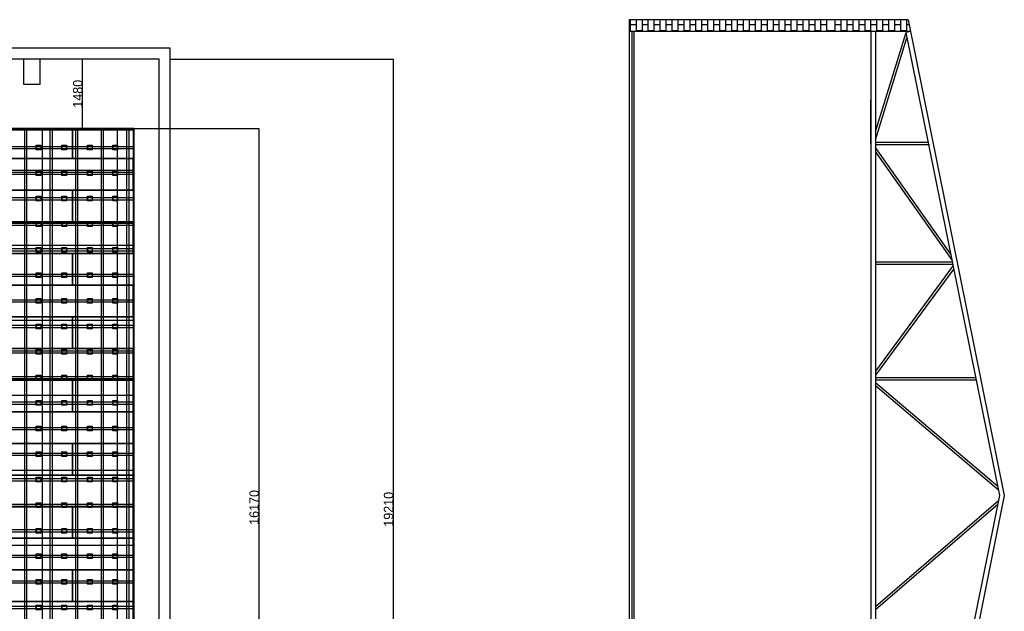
# Model space of a CAD drawing. Header units: millimetres. Extents: x -209 to 59634, y -2437 to 28971.
# Tile 14 of 14: x 38632 to 59634, y 9559 to 22181. Entities that reach past the tile are written whole.
import ezdxf

# ---------------------------------------------------------------- set-up
doc = ezdxf.new("R2010")
doc.units = ezdxf.units.MM
doc.linetypes.add('AUSGEZOGEN', pattern=[0])
for name, color, linetype in [('Bemassung', 90, 'Continuous'), ('Grundriss TFC', 7, 'AUSGEZOGEN'), ('Schnitt TFC', 7, 'AUSGEZOGEN'), ('Schwingboden', 1, 'Continuous'), ('Tanzteppich', 3, 'Continuous'), ('Unterkonstrucktion', 6, 'Continuous'), ('Unterlegblättchen', 7, 'Continuous')]:
    doc.layers.add(name, color=color, linetype=linetype)
doc.dimstyles.new('ISO-25', dxfattribs={"dimtxt": 200, "dimasz": 2.5, "dimexe": 1.25, "dimexo": 0.625, "dimtad": 1, "dimtoh": 1, "dimdec": 0, "dimrnd": 10, "dimtxsty": 'Standard', "dimcen": 2.5, "dimadec": 0, "dimazin": 0, "dimtfac": 1, "dimtdec": 0, "dimtmove": 0, "dimatfit": 3, "dimfxl": 1, "dimarcsym": 0})

# ---------------------------------------------------------------- blocks, each defined once
blk = doc.blocks.new('*D9')
at = {"layer": 'Bemassung', "color": 0, "lineweight": -2}
for p, q in [((41844, 21341), (46602, 21341)), ((46600, 21339), (46600, 2134)), ((41844, 2131), (46602, 2131))]:
    blk.add_line(p, q, dxfattribs=at)
at = {"layer": 'Bemassung', "color": 0}
for points in [[(46600, 21339), (46601, 21339), (46600, 21341)], [(46600, 2134), (46601, 2134), (46600, 2131)]]:
    blk.add_solid(points, dxfattribs=at)
at = {"layer": 'Bemassung', "color": 0, "insert": (46500, 11736), "char_height": 200, "attachment_point": 5, "rotation": 90}
blk.add_mtext('19210', dxfattribs=at)
blk = doc.blocks.new('*D44')
at = {"layer": 'Bemassung', "color": 0, "lineweight": -2}
for p, q in [((40487, 21341), (39970, 21341)), ((39971, 19864), (39971, 21339)), ((40487, 19861), (39970, 19861))]:
    blk.add_line(p, q, dxfattribs=at)
at = {"layer": 'Bemassung', "color": 0}
for points in [[(39971, 21339), (39972, 21339), (39971, 21341)], [(39971, 19864), (39972, 19864), (39971, 19861)]]:
    blk.add_solid(points, dxfattribs=at)
at = {"layer": 'Bemassung', "color": 0, "insert": (39870, 20601), "char_height": 200, "attachment_point": 5, "rotation": 90}
blk.add_mtext('1480', dxfattribs=at)
blk = doc.blocks.new('*D45')
at = {"layer": 'Bemassung', "color": 0, "lineweight": -2}
for p, q in [((41046, 19861), (43735, 19861)), ((43734, 19859), (43734, 3694)), ((41046, 3691), (43735, 3691))]:
    blk.add_line(p, q, dxfattribs=at)
at = {"layer": 'Bemassung', "color": 0}
for points in [[(43733, 19859), (43734, 19859), (43734, 19861)], [(43733, 3694), (43734, 3694), (43734, 3691)]]:
    blk.add_solid(points, dxfattribs=at)
at = {"layer": 'Bemassung', "color": 0, "insert": (43633, 11776), "char_height": 200, "attachment_point": 5, "rotation": 90}
blk.add_mtext('16170', dxfattribs=at)

msp = doc.modelspace()

# ---------------------------------------------------------------- linework, layer by layer
at = {"layer": 'Bemassung'}
msp.add_line((19795.1, 19861.4), (41045.1, 19861.4), dxfattribs=at)
at = {"layer": 'Grundriss TFC', "color": 0}
for p, q in [((9060.9, 21580.6), (41843.1, 21582.2)), ((41603.1, 21341.4), (8693.1, 21341.4))]:
    msp.add_line(p, q, dxfattribs=at)
at = {"layer": 'Grundriss TFC'}
for p, q in [((41843.1, 21341.4), (41843.1, 21566.4)), ((38723.1, 20801.4), (38723.1, 21341.4)), ((39063.1, 21341.4), (39063.1, 20801.4)), ((41603.1, 2131.4), (41603.1, 21341.4)), ((41843.1, 1766.4), (41843.1, 21341.4)), ((39063.1, 20801.4), (38723.1, 20801.4))]:
    msp.add_line(p, q, dxfattribs=at)
at = {"layer": 'Schnitt TFC'}
for p, q in [((57583.4, 22181.4), (51628.9, 22181.4)), ((51628.9, 22181.4), (51628.9, 1881.4)), ((57583.4, 22181.4), (59633.9, 12031.4)), ((57633.9, 21931.4), (51628.9, 21931.4)), ((51688.9, 21931.4), (51688.9, 2131.4)), ((51733.9, 21931.4), (51733.9, 2131.4)), ((56883.9, 21931.4), (56783.9, 21931.4)), ((56883.9, 21931.4), (56783.9, 21931.4)), ((56783.9, 21931.4), (56783.9, 19561.4)), ((56883.9, 21931.4), (56883.9, 2646.4)), ((56883.9, 19792.5), (57537.2, 21905.1)), ((57633.9, 21931.4), (57535.9, 21911.6)), ((57633.9, 21931.4), (57535.9, 21911.6)), ((57535.9, 21911.6), (59531.9, 12031.4)), ((56883.9, 19617.4), (57556, 21793.1)), ((56783.9, 19561.4), (56783.9, 19511.4)), ((58026.9, 19561.4), (56883.9, 19561.4)), ((58026.9, 19561.4), (56883.9, 19561.4)), ((58026.9, 19561.4), (56883.9, 19561.4)), ((56783.9, 19511.4), (56783.9, 2646.4)), ((58037, 19511.4), (56883.9, 19511.4)), ((58037, 19511.4), (56883.9, 19511.4)), ((58026.9, 19511.4), (56883.9, 19511.4)), ((58491.9, 17179.2), (56883.9, 19455.4)), ((58515.6, 17062.4), (56883.9, 19370.8)), ((58526.9, 17006.4), (56883.9, 17006.4)), ((58526.9, 17006.4), (56883.9, 17006.4)), ((58537, 16956.4), (56883.9, 16956.4)), ((58537, 16956.4), (56883.9, 16956.4)), ((58541.2, 16935.4), (56883.9, 14682)), ((58554.6, 16869.1), (56883.9, 14597.4)), ((59026.9, 14541.4), (56883.9, 14541.4)), ((59026.9, 14541.4), (56883.9, 14541.4)), ((59037, 14491.4), (56883.9, 14491.4)), ((59037, 14491.4), (56883.9, 14491.4)), ((59493.1, 12223.7), (56883.9, 14435.4)), ((59509, 12144.8), (56883.9, 14370)), ((59531.9, 12031.4), (57535.9, 2151.2)), ((59633.9, 12031.4), (57583.4, 1881.4)), ((59509, 11918), (56883.9, 9652.8)), ((59493.1, 11839.1), (56883.9, 9587.4))]:
    msp.add_line(p, q, dxfattribs=at)
at = {"layer": 'Schnitt TFC', "color": 0}
for p, q in [((51652.5, 22181.4), (51652.5, 21931.4)), ((51652.5, 22077.6), (51779.5, 22077.6)), ((51779.5, 22181.4), (51779.5, 21931.4)), ((51906.5, 22181.4), (51906.5, 21931.4)), ((51906.5, 22077.6), (52033.5, 22077.6)), ((52033.5, 22181.4), (52033.5, 21931.4)), ((52160.5, 22181.4), (52160.5, 21931.4)), ((52160.5, 22077.6), (52287.5, 22077.6)), ((52287.5, 22181.4), (52287.5, 21931.4)), ((52414.5, 22181.4), (52414.5, 21931.4)), ((52414.5, 22077.6), (52541.5, 22077.6)), ((52541.5, 22181.4), (52541.5, 21931.4)), ((52668.5, 22181.4), (52668.5, 21931.4)), ((52668.5, 22077.6), (52795.5, 22077.6)), ((52795.5, 22181.4), (52795.5, 21931.4)), ((52922.5, 22181.4), (52922.5, 21931.4)), ((52922.5, 22077.6), (53049.5, 22077.6)), ((53049.5, 22181.4), (53049.5, 21931.4)), ((53176.5, 22181.4), (53176.5, 21931.4)), ((53176.5, 22077.6), (53303.5, 22077.6)), ((53303.5, 22181.4), (53303.5, 21931.4)), ((53430.5, 22181.4), (53430.5, 21931.4)), ((53430.5, 22077.6), (53557.5, 22077.6)), ((53557.5, 22181.4), (53557.5, 21931.4)), ((53684.5, 22181.4), (53684.5, 21931.4)), ((53684.5, 22077.6), (53811.5, 22077.6)), ((53811.5, 22181.4), (53811.5, 21931.4)), ((53938.5, 22181.4), (53938.5, 21931.4)), ((53938.5, 22077.6), (54065.5, 22077.6)), ((54065.5, 22181.4), (54065.5, 21931.4)), ((54192.5, 22181.4), (54192.5, 21931.4)), ((54192.5, 22077.6), (54319.5, 22077.6)), ((54319.5, 22181.4), (54319.5, 21931.4)), ((54446.5, 22181.4), (54446.5, 21931.4)), ((54446.5, 22077.6), (54573.5, 22077.6)), ((54573.5, 22181.4), (54573.5, 21931.4)), ((54700.5, 22181.4), (54700.5, 21931.4)), ((54700.5, 22077.6), (54827.5, 22077.6)), ((54827.5, 22181.4), (54827.5, 21931.4)), ((54954.5, 22181.4), (54954.5, 21931.4)), ((54954.5, 22077.6), (55081.5, 22077.6)), ((55081.5, 22181.4), (55081.5, 21931.4)), ((55208.5, 22181.4), (55208.5, 21931.4)), ((55208.5, 22077.6), (55335.5, 22077.6)), ((55335.5, 22181.4), (55335.5, 21931.4)), ((55462.5, 22181.4), (55462.5, 21931.4)), ((55462.5, 22077.6), (55589.5, 22077.6)), ((55589.5, 22181.4), (55589.5, 21931.4)), ((55716.5, 22181.4), (55716.5, 21931.4)), ((55716.5, 22077.6), (55843.5, 22077.6)), ((55843.5, 22181.4), (55843.5, 21931.4)), ((56020.5, 22181.4), (56020.5, 21931.4)), ((56020.5, 22077.6), (56147.5, 22077.6)), ((56147.5, 22181.4), (56147.5, 21931.4)), ((56274.5, 22181.4), (56274.5, 21931.4)), ((56274.5, 22077.6), (56401.5, 22077.6)), ((56401.5, 22181.4), (56401.5, 21931.4)), ((56528.5, 22181.4), (56528.5, 21931.4)), ((56528.5, 22077.6), (56655.5, 22077.6)), ((56655.5, 22181.4), (56655.5, 21931.4)), ((56782.5, 22181.4), (56782.5, 21931.4)), ((56782.5, 22077.6), (56909.5, 22077.6)), ((56909.5, 22181.4), (56909.5, 21931.4)), ((57036.5, 22181.4), (57036.5, 21931.4)), ((57036.5, 22077.6), (57163.5, 22077.6)), ((57163.5, 22181.4), (57163.5, 21931.4)), ((57290.5, 22181.4), (57290.5, 21931.4)), ((57290.5, 22077.6), (57417.5, 22077.6)), ((57417.5, 22181.4), (57417.5, 21931.4)), ((57544.5, 22181.4), (57544.5, 21931.4)), ((57544.5, 22077.6), (57604.4, 22077.6)), ((51628.9, 21950.6), (51652.5, 21950.6)), ((51779.5, 21950.6), (51906.5, 21950.6)), ((52033.5, 21950.6), (52160.5, 21950.6)), ((52287.5, 21950.6), (52414.5, 21950.6)), ((52541.5, 21950.6), (52668.5, 21950.6)), ((52795.5, 21950.6), (52922.5, 21950.6)), ((53049.5, 21950.6), (53176.5, 21950.6)), ((53303.5, 21950.6), (53430.5, 21950.6)), ((53557.5, 21950.6), (53684.5, 21950.6)), ((53811.5, 21950.6), (53938.5, 21950.6)), ((54065.5, 21950.6), (54192.5, 21950.6)), ((54319.5, 21950.6), (54446.5, 21950.6)), ((54573.5, 21950.6), (54700.5, 21950.6)), ((54827.5, 21950.6), (54954.5, 21950.6)), ((55081.5, 21950.6), (55208.5, 21950.6)), ((55335.5, 21950.6), (55462.5, 21950.6)), ((55589.5, 21950.6), (55716.5, 21950.6)), ((55843.5, 21950.6), (56020.5, 21950.6)), ((56147.5, 21950.6), (56274.5, 21950.6)), ((56401.5, 21950.6), (56528.5, 21950.6)), ((56655.5, 21950.6), (56782.5, 21950.6)), ((56909.5, 21950.6), (57036.5, 21950.6)), ((57163.5, 21950.6), (57290.5, 21950.6)), ((57417.5, 21950.6), (57544.5, 21950.6))]:
    msp.add_line(p, q, dxfattribs=at)
at = {"layer": 'Schnitt TFC', "ltscale": 500}
msp.add_line((56783.9, 19536.4), (56783.9, 20479), dxfattribs=at)
at = {"layer": 'Schwingboden'}
for p, q in [((19120.1, 19836.4), (41050.1, 19829.6)), ((37180.1, 19861.4), (39760.1, 19861.4)), ((41050.1, 19861.4), (38470.1, 19861.4)), ((39760.1, 19861.4), (39760.1, 19216.4)), ((39760.1, 19861.4), (41050.1, 19861.4)), ((39760.1, 19216.4), (39760.1, 19861.4)), ((41050.1, 19861.4), (41045.1, 3691.4)), ((41070.1, 19861.4), (41050.1, 19861.4)), ((41070.1, 3691.4), (41070.1, 19861.4)), ((39760.1, 19216.4), (37180.1, 19216.4)), ((38470.1, 19216.4), (41050.1, 19216.4)), ((41050.1, 19216.4), (39760.1, 19216.4)), ((41050.1, 19216.4), (41050.1, 18541.4)), ((41050.1, 18541.4), (41050.1, 19216.4)), ((37180.1, 18541.4), (39760.1, 18541.4)), ((41050.1, 18541.4), (38470.1, 18541.4)), ((39760.1, 18541.4), (39760.1, 17866.4)), ((39760.1, 18541.4), (41050.1, 18541.4)), ((39760.1, 17866.4), (39760.1, 18541.4)), ((39760.1, 17866.4), (37180.1, 17866.4)), ((38470.1, 17866.4), (41050.1, 17866.4)), ((41050.1, 17866.4), (39760.1, 17866.4)), ((41050.1, 17866.4), (41050.1, 17191.4)), ((41050.1, 17191.4), (41050.1, 17866.4)), ((37180.1, 17191.4), (39760.1, 17191.4)), ((41050.1, 17191.4), (38470.1, 17191.4)), ((39760.1, 17191.4), (39760.1, 16516.4)), ((39760.1, 17191.4), (41050.1, 17191.4)), ((39760.1, 16516.4), (39760.1, 17191.4)), ((39760.1, 16516.4), (37180.1, 16516.4)), ((38470.1, 16516.4), (41050.1, 16516.4)), ((41050.1, 16516.4), (39760.1, 16516.4)), ((41050.1, 16516.4), (41050.1, 15841.4)), ((41050.1, 15841.4), (41050.1, 16516.4)), ((37180.1, 15841.4), (39760.1, 15841.4)), ((41050.1, 15841.4), (38470.1, 15841.4)), ((39760.1, 15841.4), (39760.1, 15166.4)), ((39760.1, 15841.4), (41050.1, 15841.4)), ((39760.1, 15166.4), (39760.1, 15841.4)), ((39760.1, 15166.4), (37180.1, 15166.4)), ((38470.1, 15166.4), (41050.1, 15166.4)), ((41050.1, 15166.4), (39760.1, 15166.4)), ((41050.1, 15166.4), (41050.1, 14491.4)), ((41050.1, 14491.4), (41050.1, 15166.4)), ((37180.1, 14491.4), (39760.1, 14491.4)), ((41050.1, 14491.4), (38470.1, 14491.4)), ((39760.1, 14491.4), (39760.1, 13816.4)), ((39760.1, 14491.4), (41050.1, 14491.4)), ((39760.1, 13816.4), (39760.1, 14491.4)), ((39760.1, 13816.4), (37180.1, 13816.4)), ((38470.1, 13816.4), (41050.1, 13816.4)), ((41050.1, 13816.4), (39760.1, 13816.4)), ((41050.1, 13816.4), (41050.1, 13141.4)), ((41050.1, 13141.4), (41050.1, 13816.4)), ((37180.1, 13141.4), (39760.1, 13141.4)), ((41050.1, 13141.4), (38470.1, 13141.4)), ((39760.1, 13141.4), (39760.1, 12466.4)), ((39760.1, 13141.4), (41050.1, 13141.4)), ((39760.1, 12466.4), (39760.1, 13141.4)), ((39760.1, 12466.4), (37180.1, 12466.4)), ((38470.1, 12466.4), (41050.1, 12466.4)), ((41050.1, 12466.4), (39760.1, 12466.4)), ((41050.1, 12466.4), (41050.1, 11791.4)), ((41050.1, 11791.4), (41050.1, 12466.4)), ((37180.1, 11791.4), (39760.1, 11791.4)), ((41050.1, 11791.4), (38470.1, 11791.4)), ((39760.1, 11791.4), (39760.1, 11116.4)), ((39760.1, 11791.4), (41050.1, 11791.4)), ((39760.1, 11116.4), (39760.1, 11791.4)), ((39760.1, 11116.4), (37180.1, 11116.4)), ((38470.1, 11116.4), (41050.1, 11116.4)), ((41050.1, 11116.4), (39760.1, 11116.4)), ((41050.1, 11116.4), (41050.1, 10441.4)), ((41050.1, 10441.4), (41050.1, 11116.4)), ((37180.1, 10441.4), (39760.1, 10441.4)), ((41050.1, 10441.4), (38470.1, 10441.4)), ((39760.1, 10441.4), (39760.1, 9766.4)), ((39760.1, 10441.4), (41050.1, 10441.4)), ((39760.1, 9766.4), (39760.1, 10441.4)), ((39760.1, 9766.4), (37180.1, 9766.4)), ((38470.1, 9766.4), (41050.1, 9766.4)), ((41050.1, 9766.4), (39760.1, 9766.4))]:
    msp.add_line(p, q, dxfattribs=at)
at = {"layer": 'Tanzteppich'}
for p, q in [((39120.1, 3691.4), (39120.1, 19861.4)), ((40720.1, 3691.4), (40720.1, 19861.4)), ((41050.1, 18966.4), (19120.1, 18966.4)), ((41050.1, 17366.4), (19120.1, 17366.4)), ((41045.5, 15766.4), (19120.1, 15766.4)), ((41045.7, 14166.4), (19120.1, 14166.4)), ((41045.9, 12566.4), (19120.1, 12566.4)), ((41050.1, 10966.4), (19120.1, 10966.4))]:
    msp.add_line(p, q, dxfattribs=at)
at = {"layer": 'Unterkonstrucktion'}
for p, q in [((38740.1, 3691.4), (38740.1, 19861.4)), ((38785.1, 3691.4), (38785.1, 19861.4)), ((39285.1, 3691.4), (39285.1, 19861.4)), ((39330.1, 3691.4), (39330.1, 19861.4)), ((39830.1, 3691.4), (39830.1, 19861.4)), ((39875.1, 3691.4), (39875.1, 19861.4)), ((40375.1, 3691.4), (40375.1, 19861.4)), ((40420.1, 3691.4), (40420.1, 19861.4)), ((40920.1, 3691.4), (40920.1, 19861.4)), ((40965.1, 3691.4), (40965.1, 19861.4)), ((19120.1, 19476.4), (41045.1, 19476.4)), ((19120.1, 19431.4), (41045.1, 19431.4)), ((19120.1, 18931.4), (41050.1, 18931.4)), ((19120.1, 18886.4), (41050.1, 18886.4)), ((19120.1, 18386.4), (41045.3, 18386.4)), ((19120.1, 18341.4), (41045.3, 18341.4)), ((19120.1, 17841.4), (41050.1, 17841.4)), ((19120.1, 17796.4), (41050.1, 17796.4)), ((19120.1, 17296.4), (41050.1, 17296.4)), ((19120.1, 17251.4), (41050.1, 17251.4)), ((19120.1, 16751.4), (41045.4, 16751.4)), ((19120.1, 16706.4), (41045.4, 16706.4)), ((19120.1, 16206.4), (41050.1, 16206.4)), ((19120.1, 16161.4), (41050.1, 16161.4)), ((19120.1, 15661.4), (41045.6, 15661.4)), ((19120.1, 15616.4), (41045.6, 15616.4)), ((19120.1, 15116.4), (41050.1, 15116.4)), ((19120.1, 15071.4), (41050.1, 15071.4)), ((19120.1, 14571.4), (41050.1, 14571.4)), ((19120.1, 14526.4), (41050.1, 14526.4)), ((19120.1, 14026.4), (41045.7, 14026.4)), ((19120.1, 13981.4), (41045.8, 13981.4)), ((19120.1, 13481.4), (41050.1, 13481.4)), ((19120.1, 13436.4), (41050.1, 13436.4)), ((19120.1, 12936.4), (41045.9, 12936.4)), ((19120.1, 12891.4), (41045.9, 12891.4)), ((19120.1, 12391.4), (41050.1, 12391.4)), ((19120.1, 12346.4), (41050.1, 12346.4)), ((19120.1, 11846.4), (41050.1, 11846.4)), ((19120.1, 11801.4), (41050.1, 11801.4)), ((19120.1, 11301.4), (41046.1, 11301.4)), ((19120.1, 11256.4), (41046.1, 11256.4)), ((19120.1, 10756.4), (41050.1, 10756.4)), ((19120.1, 10711.4), (41050.1, 10711.4)), ((19120.1, 10211.4), (41046.2, 10211.4)), ((19120.1, 10166.4), (41046.2, 10166.4)), ((19120.1, 9666.4), (41050.1, 9666.4)), ((19120.1, 9621.4), (41050.1, 9621.4))]:
    msp.add_line(p, q, dxfattribs=at)
at = {"layer": 'Unterlegblättchen'}
for p, q in [((38985.1, 19453.9), (38985.1, 19503.9)), ((38985.1, 19503.9), (39085.1, 19503.9)), ((38985.1, 19403.9), (38985.1, 19503.9)), ((38985.1, 19476.4), (38985.1, 19431.4)), ((39085.1, 19403.9), (38985.1, 19403.9)), ((39085.1, 19503.9), (39085.1, 19403.9)), ((39530.1, 19453.9), (39530.1, 19503.9)), ((39530.1, 19503.9), (39630.1, 19503.9)), ((39530.1, 19403.9), (39530.1, 19503.9)), ((39530.1, 19476.4), (39530.1, 19431.4)), ((39630.1, 19403.9), (39530.1, 19403.9)), ((39630.1, 19503.9), (39630.1, 19403.9)), ((40075.1, 19453.9), (40075.1, 19503.9)), ((40075.1, 19503.9), (40175.1, 19503.9)), ((40075.1, 19403.9), (40075.1, 19503.9)), ((40075.1, 19476.4), (40075.1, 19431.4)), ((40175.1, 19403.9), (40075.1, 19403.9)), ((40175.1, 19503.9), (40175.1, 19403.9)), ((40620.1, 19453.9), (40620.1, 19503.9)), ((40620.1, 19503.9), (40720.1, 19503.9)), ((40620.1, 19403.9), (40620.1, 19503.9)), ((40620.1, 19476.4), (40620.1, 19431.4)), ((40720.1, 19403.9), (40620.1, 19403.9)), ((40720.1, 19503.9), (40720.1, 19403.9)), ((38985.1, 18908.9), (38985.1, 18958.9)), ((38985.1, 18958.9), (39085.1, 18958.9)), ((38985.1, 18858.9), (38985.1, 18958.9)), ((38985.1, 18931.4), (38985.1, 18886.4)), ((39085.1, 18958.9), (39085.1, 18858.9)), ((39530.1, 18908.9), (39530.1, 18958.9)), ((39530.1, 18958.9), (39630.1, 18958.9)), ((39530.1, 18858.9), (39530.1, 18958.9)), ((39530.1, 18931.4), (39530.1, 18886.4)), ((39630.1, 18958.9), (39630.1, 18858.9)), ((40075.1, 18908.9), (40075.1, 18958.9)), ((40075.1, 18958.9), (40175.1, 18958.9)), ((40075.1, 18858.9), (40075.1, 18958.9)), ((40075.1, 18931.4), (40075.1, 18886.4)), ((40175.1, 18958.9), (40175.1, 18858.9)), ((40620.1, 18908.9), (40620.1, 18958.9)), ((40620.1, 18958.9), (40720.1, 18958.9)), ((40620.1, 18858.9), (40620.1, 18958.9)), ((40620.1, 18931.4), (40620.1, 18886.4)), ((40720.1, 18958.9), (40720.1, 18858.9)), ((39085.1, 18858.9), (38985.1, 18858.9)), ((39630.1, 18858.9), (39530.1, 18858.9)), ((40175.1, 18858.9), (40075.1, 18858.9)), ((40720.1, 18858.9), (40620.1, 18858.9)), ((38985.1, 18363.9), (38985.1, 18413.9)), ((38985.1, 18413.9), (39085.1, 18413.9)), ((38985.1, 18313.9), (38985.1, 18413.9)), ((38985.1, 18386.4), (38985.1, 18341.4)), ((39085.1, 18313.9), (38985.1, 18313.9)), ((39085.1, 18413.9), (39085.1, 18313.9)), ((39530.1, 18363.9), (39530.1, 18413.9)), ((39530.1, 18413.9), (39630.1, 18413.9)), ((39530.1, 18313.9), (39530.1, 18413.9)), ((39530.1, 18386.4), (39530.1, 18341.4)), ((39630.1, 18313.9), (39530.1, 18313.9)), ((39630.1, 18413.9), (39630.1, 18313.9)), ((40075.1, 18363.9), (40075.1, 18413.9)), ((40075.1, 18413.9), (40175.1, 18413.9)), ((40075.1, 18313.9), (40075.1, 18413.9)), ((40075.1, 18386.4), (40075.1, 18341.4)), ((40175.1, 18313.9), (40075.1, 18313.9)), ((40175.1, 18413.9), (40175.1, 18313.9)), ((40620.1, 18363.9), (40620.1, 18413.9)), ((40620.1, 18413.9), (40720.1, 18413.9)), ((40620.1, 18313.9), (40620.1, 18413.9)), ((40620.1, 18386.4), (40620.1, 18341.4)), ((40720.1, 18313.9), (40620.1, 18313.9)), ((40720.1, 18413.9), (40720.1, 18313.9)), ((38985.1, 17818.9), (38985.1, 17868.9)), ((38985.1, 17868.9), (39085.1, 17868.9)), ((38985.1, 17768.9), (38985.1, 17868.9)), ((39085.1, 17868.9), (39085.1, 17768.9)), ((39530.1, 17818.9), (39530.1, 17868.9)), ((39530.1, 17868.9), (39630.1, 17868.9)), ((39530.1, 17768.9), (39530.1, 17868.9)), ((39630.1, 17868.9), (39630.1, 17768.9)), ((40075.1, 17818.9), (40075.1, 17868.9)), ((40075.1, 17868.9), (40175.1, 17868.9)), ((40075.1, 17768.9), (40075.1, 17868.9)), ((40175.1, 17868.9), (40175.1, 17768.9)), ((40620.1, 17818.9), (40620.1, 17868.9)), ((40620.1, 17868.9), (40720.1, 17868.9)), ((40620.1, 17768.9), (40620.1, 17868.9)), ((40720.1, 17868.9), (40720.1, 17768.9)), ((38985.1, 17841.4), (38985.1, 17796.4)), ((39085.1, 17768.9), (38985.1, 17768.9)), ((39530.1, 17841.4), (39530.1, 17796.4)), ((39630.1, 17768.9), (39530.1, 17768.9)), ((40075.1, 17841.4), (40075.1, 17796.4)), ((40175.1, 17768.9), (40075.1, 17768.9)), ((40620.1, 17841.4), (40620.1, 17796.4)), ((40720.1, 17768.9), (40620.1, 17768.9)), ((38985.1, 17273.9), (38985.1, 17323.9)), ((38985.1, 17323.9), (39085.1, 17323.9)), ((38985.1, 17223.9), (38985.1, 17323.9)), ((38985.1, 17296.4), (38985.1, 17251.4)), ((39085.1, 17223.9), (38985.1, 17223.9)), ((39085.1, 17323.9), (39085.1, 17223.9)), ((39530.1, 17273.9), (39530.1, 17323.9)), ((39530.1, 17323.9), (39630.1, 17323.9)), ((39530.1, 17223.9), (39530.1, 17323.9)), ((39530.1, 17296.4), (39530.1, 17251.4)), ((39630.1, 17223.9), (39530.1, 17223.9)), ((39630.1, 17323.9), (39630.1, 17223.9)), ((40075.1, 17273.9), (40075.1, 17323.9)), ((40075.1, 17323.9), (40175.1, 17323.9)), ((40075.1, 17223.9), (40075.1, 17323.9)), ((40075.1, 17296.4), (40075.1, 17251.4)), ((40175.1, 17223.9), (40075.1, 17223.9)), ((40175.1, 17323.9), (40175.1, 17223.9)), ((40620.1, 17273.9), (40620.1, 17323.9)), ((40620.1, 17323.9), (40720.1, 17323.9)), ((40620.1, 17223.9), (40620.1, 17323.9)), ((40620.1, 17296.4), (40620.1, 17251.4)), ((40720.1, 17223.9), (40620.1, 17223.9)), ((40720.1, 17323.9), (40720.1, 17223.9)), ((38985.1, 16728.9), (38985.1, 16778.9)), ((38985.1, 16778.9), (39085.1, 16778.9)), ((38985.1, 16678.9), (38985.1, 16778.9)), ((38985.1, 16751.4), (38985.1, 16706.4)), ((39085.1, 16678.9), (38985.1, 16678.9)), ((39085.1, 16778.9), (39085.1, 16678.9)), ((39530.1, 16728.9), (39530.1, 16778.9)), ((39530.1, 16778.9), (39630.1, 16778.9)), ((39530.1, 16678.9), (39530.1, 16778.9)), ((39530.1, 16751.4), (39530.1, 16706.4)), ((39630.1, 16678.9), (39530.1, 16678.9)), ((39630.1, 16778.9), (39630.1, 16678.9)), ((40075.1, 16728.9), (40075.1, 16778.9)), ((40075.1, 16778.9), (40175.1, 16778.9)), ((40075.1, 16678.9), (40075.1, 16778.9)), ((40075.1, 16751.4), (40075.1, 16706.4)), ((40175.1, 16678.9), (40075.1, 16678.9)), ((40175.1, 16778.9), (40175.1, 16678.9)), ((40620.1, 16728.9), (40620.1, 16778.9)), ((40620.1, 16778.9), (40720.1, 16778.9)), ((40620.1, 16678.9), (40620.1, 16778.9)), ((40620.1, 16751.4), (40620.1, 16706.4)), ((40720.1, 16678.9), (40620.1, 16678.9)), ((40720.1, 16778.9), (40720.1, 16678.9)), ((38985.1, 16183.9), (38985.1, 16233.9)), ((38985.1, 16233.9), (39085.1, 16233.9)), ((38985.1, 16133.9), (38985.1, 16233.9)), ((38985.1, 16206.4), (38985.1, 16161.4)), ((39085.1, 16233.9), (39085.1, 16133.9)), ((39530.1, 16183.9), (39530.1, 16233.9)), ((39530.1, 16233.9), (39630.1, 16233.9)), ((39530.1, 16133.9), (39530.1, 16233.9)), ((39530.1, 16206.4), (39530.1, 16161.4)), ((39630.1, 16233.9), (39630.1, 16133.9)), ((40075.1, 16183.9), (40075.1, 16233.9)), ((40075.1, 16233.9), (40175.1, 16233.9)), ((40075.1, 16133.9), (40075.1, 16233.9)), ((40075.1, 16206.4), (40075.1, 16161.4)), ((40175.1, 16233.9), (40175.1, 16133.9)), ((40620.1, 16183.9), (40620.1, 16233.9)), ((40620.1, 16233.9), (40720.1, 16233.9)), ((40620.1, 16133.9), (40620.1, 16233.9)), ((40620.1, 16206.4), (40620.1, 16161.4)), ((40720.1, 16233.9), (40720.1, 16133.9)), ((39085.1, 16133.9), (38985.1, 16133.9)), ((39630.1, 16133.9), (39530.1, 16133.9)), ((40175.1, 16133.9), (40075.1, 16133.9)), ((40720.1, 16133.9), (40620.1, 16133.9)), ((38985.1, 15638.9), (38985.1, 15688.9)), ((38985.1, 15688.9), (39085.1, 15688.9)), ((38985.1, 15588.9), (38985.1, 15688.9)), ((38985.1, 15661.4), (38985.1, 15616.4)), ((39085.1, 15588.9), (38985.1, 15588.9)), ((39085.1, 15688.9), (39085.1, 15588.9)), ((39530.1, 15638.9), (39530.1, 15688.9)), ((39530.1, 15688.9), (39630.1, 15688.9)), ((39530.1, 15588.9), (39530.1, 15688.9)), ((39530.1, 15661.4), (39530.1, 15616.4)), ((39630.1, 15588.9), (39530.1, 15588.9)), ((39630.1, 15688.9), (39630.1, 15588.9)), ((40075.1, 15638.9), (40075.1, 15688.9)), ((40075.1, 15688.9), (40175.1, 15688.9)), ((40075.1, 15588.9), (40075.1, 15688.9)), ((40075.1, 15661.4), (40075.1, 15616.4)), ((40175.1, 15588.9), (40075.1, 15588.9)), ((40175.1, 15688.9), (40175.1, 15588.9)), ((40620.1, 15638.9), (40620.1, 15688.9)), ((40620.1, 15688.9), (40720.1, 15688.9)), ((40620.1, 15588.9), (40620.1, 15688.9)), ((40620.1, 15661.4), (40620.1, 15616.4)), ((40720.1, 15588.9), (40620.1, 15588.9)), ((40720.1, 15688.9), (40720.1, 15588.9)), ((38985.1, 15093.9), (38985.1, 15143.9)), ((38985.1, 15143.9), (39085.1, 15143.9)), ((38985.1, 15043.9), (38985.1, 15143.9)), ((39085.1, 15143.9), (39085.1, 15043.9)), ((39530.1, 15093.9), (39530.1, 15143.9)), ((39530.1, 15143.9), (39630.1, 15143.9)), ((39530.1, 15043.9), (39530.1, 15143.9)), ((39630.1, 15143.9), (39630.1, 15043.9)), ((40075.1, 15093.9), (40075.1, 15143.9)), ((40075.1, 15143.9), (40175.1, 15143.9)), ((40075.1, 15043.9), (40075.1, 15143.9)), ((40175.1, 15143.9), (40175.1, 15043.9)), ((40620.1, 15093.9), (40620.1, 15143.9)), ((40620.1, 15143.9), (40720.1, 15143.9)), ((40620.1, 15043.9), (40620.1, 15143.9)), ((40720.1, 15143.9), (40720.1, 15043.9)), ((38985.1, 15116.4), (38985.1, 15071.4)), ((39085.1, 15043.9), (38985.1, 15043.9)), ((39530.1, 15116.4), (39530.1, 15071.4)), ((39630.1, 15043.9), (39530.1, 15043.9)), ((40075.1, 15116.4), (40075.1, 15071.4)), ((40175.1, 15043.9), (40075.1, 15043.9)), ((40620.1, 15116.4), (40620.1, 15071.4)), ((40720.1, 15043.9), (40620.1, 15043.9)), ((38985.1, 14548.9), (38985.1, 14598.9)), ((38985.1, 14598.9), (39085.1, 14598.9)), ((38985.1, 14498.9), (38985.1, 14598.9)), ((38985.1, 14571.4), (38985.1, 14526.4)), ((39085.1, 14498.9), (38985.1, 14498.9)), ((39085.1, 14598.9), (39085.1, 14498.9)), ((39530.1, 14548.9), (39530.1, 14598.9)), ((39530.1, 14598.9), (39630.1, 14598.9)), ((39530.1, 14498.9), (39530.1, 14598.9)), ((39530.1, 14571.4), (39530.1, 14526.4)), ((39630.1, 14498.9), (39530.1, 14498.9)), ((39630.1, 14598.9), (39630.1, 14498.9)), ((40075.1, 14548.9), (40075.1, 14598.9)), ((40075.1, 14598.9), (40175.1, 14598.9)), ((40075.1, 14498.9), (40075.1, 14598.9)), ((40075.1, 14571.4), (40075.1, 14526.4)), ((40175.1, 14498.9), (40075.1, 14498.9)), ((40175.1, 14598.9), (40175.1, 14498.9)), ((40620.1, 14548.9), (40620.1, 14598.9)), ((40620.1, 14598.9), (40720.1, 14598.9)), ((40620.1, 14498.9), (40620.1, 14598.9)), ((40620.1, 14571.4), (40620.1, 14526.4)), ((40720.1, 14498.9), (40620.1, 14498.9)), ((40720.1, 14598.9), (40720.1, 14498.9)), ((38985.1, 14003.9), (38985.1, 14053.9)), ((38985.1, 14053.9), (39085.1, 14053.9)), ((38985.1, 13953.9), (38985.1, 14053.9)), ((38985.1, 14026.4), (38985.1, 13981.4)), ((39085.1, 13953.9), (38985.1, 13953.9)), ((39085.1, 14053.9), (39085.1, 13953.9)), ((39530.1, 14003.9), (39530.1, 14053.9)), ((39530.1, 14053.9), (39630.1, 14053.9)), ((39530.1, 13953.9), (39530.1, 14053.9)), ((39530.1, 14026.4), (39530.1, 13981.4)), ((39630.1, 13953.9), (39530.1, 13953.9)), ((39630.1, 14053.9), (39630.1, 13953.9)), ((40075.1, 14003.9), (40075.1, 14053.9)), ((40075.1, 14053.9), (40175.1, 14053.9)), ((40075.1, 13953.9), (40075.1, 14053.9)), ((40075.1, 14026.4), (40075.1, 13981.4)), ((40175.1, 13953.9), (40075.1, 13953.9)), ((40175.1, 14053.9), (40175.1, 13953.9)), ((40620.1, 14003.9), (40620.1, 14053.9)), ((40620.1, 14053.9), (40720.1, 14053.9)), ((40620.1, 13953.9), (40620.1, 14053.9)), ((40620.1, 14026.4), (40620.1, 13981.4)), ((40720.1, 13953.9), (40620.1, 13953.9)), ((40720.1, 14053.9), (40720.1, 13953.9)), ((38985.1, 13458.9), (38985.1, 13508.9)), ((38985.1, 13508.9), (39085.1, 13508.9)), ((38985.1, 13408.9), (38985.1, 13508.9)), ((38985.1, 13481.4), (38985.1, 13436.4)), ((39085.1, 13508.9), (39085.1, 13408.9)), ((39530.1, 13458.9), (39530.1, 13508.9)), ((39530.1, 13508.9), (39630.1, 13508.9)), ((39530.1, 13408.9), (39530.1, 13508.9)), ((39530.1, 13481.4), (39530.1, 13436.4)), ((39630.1, 13508.9), (39630.1, 13408.9)), ((40075.1, 13458.9), (40075.1, 13508.9)), ((40075.1, 13508.9), (40175.1, 13508.9)), ((40075.1, 13408.9), (40075.1, 13508.9)), ((40075.1, 13481.4), (40075.1, 13436.4)), ((40175.1, 13508.9), (40175.1, 13408.9)), ((40620.1, 13458.9), (40620.1, 13508.9)), ((40620.1, 13508.9), (40720.1, 13508.9)), ((40620.1, 13408.9), (40620.1, 13508.9)), ((40620.1, 13481.4), (40620.1, 13436.4)), ((40720.1, 13508.9), (40720.1, 13408.9)), ((39085.1, 13408.9), (38985.1, 13408.9)), ((39630.1, 13408.9), (39530.1, 13408.9)), ((40175.1, 13408.9), (40075.1, 13408.9)), ((40720.1, 13408.9), (40620.1, 13408.9)), ((38985.1, 12913.9), (38985.1, 12963.9)), ((38985.1, 12963.9), (39085.1, 12963.9)), ((38985.1, 12863.9), (38985.1, 12963.9)), ((38985.1, 12936.4), (38985.1, 12891.4)), ((39085.1, 12863.9), (38985.1, 12863.9)), ((39085.1, 12963.9), (39085.1, 12863.9)), ((39530.1, 12913.9), (39530.1, 12963.9)), ((39530.1, 12963.9), (39630.1, 12963.9)), ((39530.1, 12863.9), (39530.1, 12963.9)), ((39530.1, 12936.4), (39530.1, 12891.4)), ((39630.1, 12863.9), (39530.1, 12863.9)), ((39630.1, 12963.9), (39630.1, 12863.9)), ((40075.1, 12913.9), (40075.1, 12963.9)), ((40075.1, 12963.9), (40175.1, 12963.9)), ((40075.1, 12863.9), (40075.1, 12963.9)), ((40075.1, 12936.4), (40075.1, 12891.4)), ((40175.1, 12863.9), (40075.1, 12863.9)), ((40175.1, 12963.9), (40175.1, 12863.9)), ((40620.1, 12913.9), (40620.1, 12963.9)), ((40620.1, 12963.9), (40720.1, 12963.9)), ((40620.1, 12863.9), (40620.1, 12963.9)), ((40620.1, 12936.4), (40620.1, 12891.4)), ((40720.1, 12863.9), (40620.1, 12863.9)), ((40720.1, 12963.9), (40720.1, 12863.9)), ((38985.1, 12368.9), (38985.1, 12418.9)), ((38985.1, 12418.9), (39085.1, 12418.9)), ((38985.1, 12318.9), (38985.1, 12418.9)), ((38985.1, 12391.4), (38985.1, 12346.4)), ((39085.1, 12418.9), (39085.1, 12318.9)), ((39530.1, 12368.9), (39530.1, 12418.9)), ((39530.1, 12418.9), (39630.1, 12418.9)), ((39530.1, 12318.9), (39530.1, 12418.9)), ((39530.1, 12391.4), (39530.1, 12346.4)), ((39630.1, 12418.9), (39630.1, 12318.9)), ((40075.1, 12368.9), (40075.1, 12418.9)), ((40075.1, 12418.9), (40175.1, 12418.9)), ((40075.1, 12318.9), (40075.1, 12418.9)), ((40075.1, 12391.4), (40075.1, 12346.4)), ((40175.1, 12418.9), (40175.1, 12318.9)), ((40620.1, 12368.9), (40620.1, 12418.9)), ((40620.1, 12418.9), (40720.1, 12418.9)), ((40620.1, 12318.9), (40620.1, 12418.9)), ((40620.1, 12391.4), (40620.1, 12346.4)), ((40720.1, 12418.9), (40720.1, 12318.9)), ((39085.1, 12318.9), (38985.1, 12318.9)), ((39630.1, 12318.9), (39530.1, 12318.9)), ((40175.1, 12318.9), (40075.1, 12318.9)), ((40720.1, 12318.9), (40620.1, 12318.9)), ((38985.1, 11823.9), (38985.1, 11873.9)), ((38985.1, 11873.9), (39085.1, 11873.9)), ((38985.1, 11773.9), (38985.1, 11873.9)), ((38985.1, 11846.4), (38985.1, 11801.4)), ((39085.1, 11773.9), (38985.1, 11773.9)), ((39085.1, 11873.9), (39085.1, 11773.9)), ((39530.1, 11823.9), (39530.1, 11873.9)), ((39530.1, 11873.9), (39630.1, 11873.9)), ((39530.1, 11773.9), (39530.1, 11873.9)), ((39530.1, 11846.4), (39530.1, 11801.4)), ((39630.1, 11773.9), (39530.1, 11773.9)), ((39630.1, 11873.9), (39630.1, 11773.9)), ((40075.1, 11823.9), (40075.1, 11873.9)), ((40075.1, 11873.9), (40175.1, 11873.9)), ((40075.1, 11773.9), (40075.1, 11873.9)), ((40075.1, 11846.4), (40075.1, 11801.4)), ((40175.1, 11773.9), (40075.1, 11773.9)), ((40175.1, 11873.9), (40175.1, 11773.9)), ((40620.1, 11823.9), (40620.1, 11873.9)), ((40620.1, 11873.9), (40720.1, 11873.9)), ((40620.1, 11773.9), (40620.1, 11873.9)), ((40620.1, 11846.4), (40620.1, 11801.4)), ((40720.1, 11773.9), (40620.1, 11773.9)), ((40720.1, 11873.9), (40720.1, 11773.9)), ((38985.1, 11278.9), (38985.1, 11328.9)), ((38985.1, 11328.9), (39085.1, 11328.9)), ((38985.1, 11228.9), (38985.1, 11328.9)), ((38985.1, 11301.4), (38985.1, 11256.4)), ((39085.1, 11228.9), (38985.1, 11228.9)), ((39085.1, 11328.9), (39085.1, 11228.9)), ((39530.1, 11278.9), (39530.1, 11328.9)), ((39530.1, 11328.9), (39630.1, 11328.9)), ((39530.1, 11228.9), (39530.1, 11328.9)), ((39530.1, 11301.4), (39530.1, 11256.4)), ((39630.1, 11228.9), (39530.1, 11228.9)), ((39630.1, 11328.9), (39630.1, 11228.9)), ((40075.1, 11278.9), (40075.1, 11328.9)), ((40075.1, 11328.9), (40175.1, 11328.9)), ((40075.1, 11228.9), (40075.1, 11328.9)), ((40075.1, 11301.4), (40075.1, 11256.4)), ((40175.1, 11228.9), (40075.1, 11228.9)), ((40175.1, 11328.9), (40175.1, 11228.9)), ((40620.1, 11278.9), (40620.1, 11328.9)), ((40620.1, 11328.9), (40720.1, 11328.9)), ((40620.1, 11228.9), (40620.1, 11328.9)), ((40620.1, 11301.4), (40620.1, 11256.4)), ((40720.1, 11228.9), (40620.1, 11228.9)), ((40720.1, 11328.9), (40720.1, 11228.9)), ((38985.1, 10733.9), (38985.1, 10783.9)), ((38985.1, 10783.9), (39085.1, 10783.9)), ((38985.1, 10683.9), (38985.1, 10783.9)), ((38985.1, 10756.4), (38985.1, 10711.4)), ((39085.1, 10783.9), (39085.1, 10683.9)), ((39530.1, 10733.9), (39530.1, 10783.9)), ((39530.1, 10783.9), (39630.1, 10783.9)), ((39530.1, 10683.9), (39530.1, 10783.9)), ((39530.1, 10756.4), (39530.1, 10711.4)), ((39630.1, 10783.9), (39630.1, 10683.9)), ((40075.1, 10733.9), (40075.1, 10783.9)), ((40075.1, 10783.9), (40175.1, 10783.9)), ((40075.1, 10683.9), (40075.1, 10783.9)), ((40075.1, 10756.4), (40075.1, 10711.4)), ((40175.1, 10783.9), (40175.1, 10683.9)), ((40620.1, 10733.9), (40620.1, 10783.9)), ((40620.1, 10783.9), (40720.1, 10783.9)), ((40620.1, 10683.9), (40620.1, 10783.9)), ((40620.1, 10756.4), (40620.1, 10711.4)), ((40720.1, 10783.9), (40720.1, 10683.9)), ((39085.1, 10683.9), (38985.1, 10683.9)), ((39630.1, 10683.9), (39530.1, 10683.9)), ((40175.1, 10683.9), (40075.1, 10683.9)), ((40720.1, 10683.9), (40620.1, 10683.9)), ((38985.1, 10188.9), (38985.1, 10238.9)), ((38985.1, 10238.9), (39085.1, 10238.9)), ((38985.1, 10138.9), (38985.1, 10238.9)), ((38985.1, 10211.4), (38985.1, 10166.4)), ((39085.1, 10138.9), (38985.1, 10138.9)), ((39085.1, 10238.9), (39085.1, 10138.9)), ((39530.1, 10188.9), (39530.1, 10238.9)), ((39530.1, 10238.9), (39630.1, 10238.9)), ((39530.1, 10138.9), (39530.1, 10238.9)), ((39530.1, 10211.4), (39530.1, 10166.4)), ((39630.1, 10138.9), (39530.1, 10138.9)), ((39630.1, 10238.9), (39630.1, 10138.9)), ((40075.1, 10188.9), (40075.1, 10238.9)), ((40075.1, 10238.9), (40175.1, 10238.9)), ((40075.1, 10138.9), (40075.1, 10238.9)), ((40075.1, 10211.4), (40075.1, 10166.4)), ((40175.1, 10138.9), (40075.1, 10138.9)), ((40175.1, 10238.9), (40175.1, 10138.9)), ((40620.1, 10188.9), (40620.1, 10238.9)), ((40620.1, 10238.9), (40720.1, 10238.9)), ((40620.1, 10138.9), (40620.1, 10238.9)), ((40620.1, 10211.4), (40620.1, 10166.4)), ((40720.1, 10138.9), (40620.1, 10138.9)), ((40720.1, 10238.9), (40720.1, 10138.9)), ((38985.1, 9643.9), (38985.1, 9693.9)), ((38985.1, 9693.9), (39085.1, 9693.9)), ((38985.1, 9593.9), (38985.1, 9693.9)), ((38985.1, 9666.4), (38985.1, 9621.4)), ((39085.1, 9693.9), (39085.1, 9593.9)), ((39530.1, 9643.9), (39530.1, 9693.9)), ((39530.1, 9693.9), (39630.1, 9693.9)), ((39530.1, 9593.9), (39530.1, 9693.9)), ((39530.1, 9666.4), (39530.1, 9621.4)), ((39630.1, 9693.9), (39630.1, 9593.9)), ((40075.1, 9643.9), (40075.1, 9693.9)), ((40075.1, 9693.9), (40175.1, 9693.9)), ((40075.1, 9593.9), (40075.1, 9693.9)), ((40075.1, 9666.4), (40075.1, 9621.4)), ((40175.1, 9693.9), (40175.1, 9593.9)), ((40620.1, 9643.9), (40620.1, 9693.9)), ((40620.1, 9693.9), (40720.1, 9693.9)), ((40620.1, 9593.9), (40620.1, 9693.9)), ((40620.1, 9666.4), (40620.1, 9621.4)), ((40720.1, 9693.9), (40720.1, 9593.9)), ((39085.1, 9593.9), (38985.1, 9593.9)), ((39630.1, 9593.9), (39530.1, 9593.9)), ((40175.1, 9593.9), (40075.1, 9593.9)), ((40720.1, 9593.9), (40620.1, 9593.9))]:
    msp.add_line(p, q, dxfattribs=at)

# ---------------------------------------------------------------- dimensions: what is measured, and where the dimension line sits
at = {"layer": 'Bemassung'}
for base, p1, p2, picture, middle in [((39971.1, 21341.4), (40487.6, 19861.4), (40487.6, 21341.4), '*D44', (39870.5, 20601.4)), ((43733.8, 3691.4), (41045.1, 19861.4), (41045.1, 3691.4), '*D45', (43633.1, 11776.4))]:
    dim = msp.add_linear_dim(base=base, p1=p1, p2=p2, angle=90, dimstyle='ISO-25', dxfattribs=at)
    dim.commit()
    dim.dimension.update_dxf_attribs({"geometry": picture, "text_midpoint": middle})
at = {"layer": 'Bemassung', "color": 3}
dim = msp.add_linear_dim(base=(46600.4, 2131.4), p1=(41843.1, 21341.4), p2=(41843.1, 2131.4), angle=90, dimstyle='ISO-25', dxfattribs=at)
dim.commit()
dim.dimension.update_dxf_attribs({"geometry": '*D9', "text_midpoint": (46499.8, 11736.4)})

doc.saveas('drawing.dxf')
